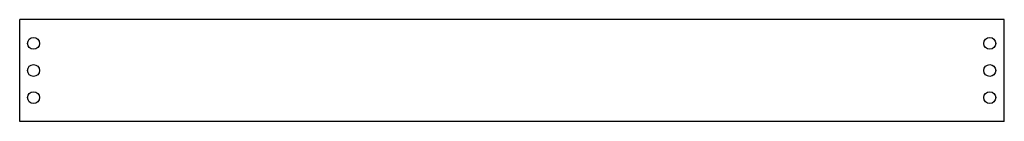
# Model space of a CAD drawing. Header units: millimetres. Extents: x 0 to 290, y 0 to 30.
import ezdxf

# ---------------------------------------------------------------- set-up
doc = ezdxf.new("R2010")
doc.units = ezdxf.units.MM
doc.layers.add('CUT_INSIDE', color=7, linetype='CONTINUOUS')
doc.layers.add('CUT_OUTSIDE', color=7, linetype='CONTINUOUS')

msp = doc.modelspace()

# ---------------------------------------------------------------- linework, layer by layer
at = {"layer": 'CUT_INSIDE'}
for centre in [(4.075, 23, -9.51), (285.725, 23, -9.51), (4.075, 15, -9.51), (285.725, 15, -9.51), (4.075, 7, -9.51), (285.725, 7, -9.51)]:
    msp.add_circle(centre, 1.75, dxfattribs=at)
at = {"layer": 'CUT_OUTSIDE'}
for p, q in [((290, 30, -9.51), (0, 30, -9.51)), ((0, 0, -9.51), (0, 30, -9.51)), ((290, 0, -9.51), (290, 30, -9.51)), ((290, 0, -9.51), (0, 0, -9.51))]:
    msp.add_line(p, q, dxfattribs=at)

doc.saveas('drawing.dxf')
